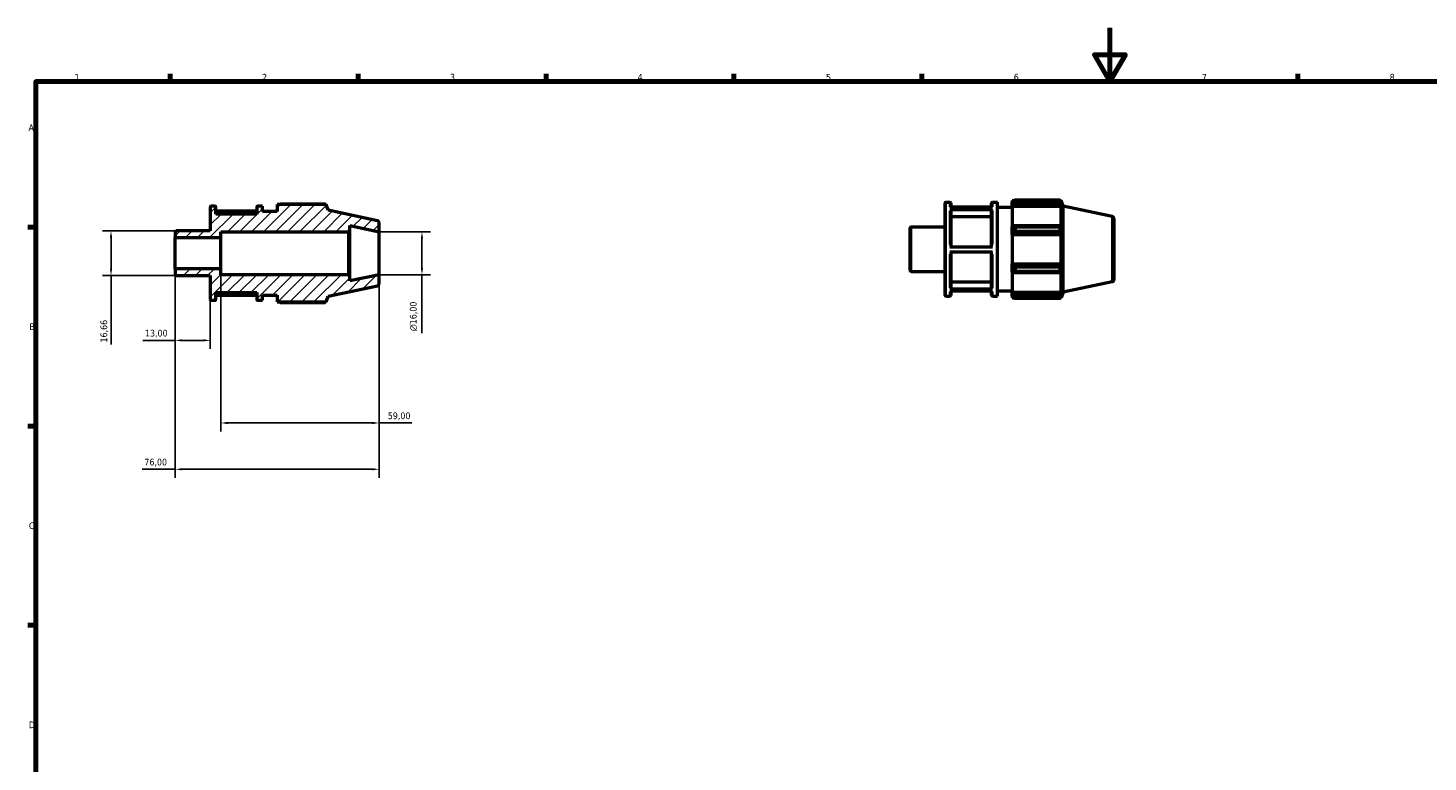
# Model space of a CAD drawing. Header units: millimetres. Extents: x 0 to 908, y 0 to 594.
# Tile 2 of 4: x 17 to 539, y 320 to 594. Entities that reach past the tile are written whole.
import ezdxf

# ---------------------------------------------------------------- set-up
doc = ezdxf.new("R2010")
doc.units = ezdxf.units.MM
for name, color, linetype, lineweight in [('Border (ISO)', 7, 'Continuous', 70), ('Dimension (ISO)', 7, 'Continuous', 25), ('Hatch (ISO)', 7, 'Continuous', 18), ('Visible (ISO)', 7, 'Continuous', 50), ('Visible Narrow (ISO)', 7, 'Continuous', 35)]:
    doc.layers.add(name, color=color, linetype=linetype, lineweight=lineweight)
doc.styles.add('Note Text (ISO)', font='tahoma.ttf')
doc.dimstyles.new('Default (ISO)', dxfattribs={"dimtxt": 2.5, "dimasz": 2.5, "dimexe": 3.175, "dimexo": 0, "dimgap": 0.762, "dimtad": 1, "dimrnd": 1e-08, "dimzin": 0, "dimtxsty": 'Note Text (ISO)', "dimcen": 0.09, "dimdle": 10, "dimclrd": 256, "dimclre": 256, "dimclrt": 232, "dimazin": 0, "dimtfac": 1.40208, "dimtmove": 0, "dimatfit": 3, "dimfxl": 1, "dimtolj": 1, "dimtzin": 0, "dimlwd": -1, "dimlwe": -1, "dimarcsym": 0})

# ---------------------------------------------------------------- blocks, each defined once
blk = doc.blocks.new('Borders Default Border')
at = {"layer": 'Border (ISO)'}
for p, q in [((70.08, 574), (70.08, 576.9)), ((140.17, 574), (140.17, 576.9)), ((210.25, 574), (210.25, 576.9)), ((280.33, 574), (280.33, 576.9)), ((350.42, 574), (350.42, 576.9)), ((490.58, 574), (490.58, 576.9)), ((20, 519.75), (17.1, 519.75)), ((20, 445.5), (17.1, 445.5)), ((20, 371.25), (17.1, 371.25))]:
    blk.add_line(p, q, dxfattribs=at)
at = {"layer": 'Border (ISO)', "flags": 128}
for points in [[(420.5, 594), (420.5, 574), (414.73, 584), (426.27, 584), (420.5, 574)], [(20, 20), (20, 574), (821, 574), (821, 20), (20, 20)]]:
    blk.add_lwpolyline(points, dxfattribs=at)
at = {"layer": 'Border (ISO)', "color": 232, "true_color": 0xca0064, "char_height": 2.5, "attachment_point": 7, "style": 'Note Text (ISO)'}
for s, insert in [('1', (34.48, 574.4)), ('2', (104.37, 574.4)), ('3', (174.43, 574.35)), ('4', (244.42, 574.4)), ('5', (314.64, 574.35)), ('6', (384.66, 574.35)), ('7', (454.77, 574.4)), ('8', (524.81, 574.34)), ('A', (17.29, 555.62)), ('B', (17.59, 481.37)), ('C', (17.43, 407.08)), ('D', (17.43, 332.88))]:
    blk.add_mtext(s, dxfattribs=dict(at, insert=insert))
blk = doc.blocks.new('*D8')
at = {"layer": 'Defpoints', "color": 0, "transparency": 16777216}
for p in [(148, 518), (148, 502), (164, 502)]:
    blk.add_point(p, dxfattribs=at)
at = {"layer": 'Dimension (ISO)', "transparency": 16777216}
for p, q in [((148, 518), (167.18, 518)), ((164, 515.5), (164, 504.5)), ((148, 502), (167.18, 502)), ((164, 502), (164, 480.18))]:
    blk.add_line(p, q, dxfattribs=at)
for points in [[(163.58, 515.5), (164.42, 515.5), (164, 518)], [(163.58, 504.5), (164.42, 504.5), (164, 502)]]:
    blk.add_solid(points, dxfattribs=at)
at = {"layer": 'Dimension (ISO)', "color": 232, "true_color": 0xca0064, "transparency": 16777216, "insert": (159.48, 480.94), "char_height": 2.5, "attachment_point": 1, "rotation": 90, "style": 'Note Text (ISO)'}
blk.add_mtext('\\A1;\\fAIGDT|b0|i0;\\H2.5000;\\ln\\fTahoma|b0|i0;\\H2.5000;16,00', dxfattribs=at)
blk = doc.blocks.new('*D9')
at = {"layer": 'Defpoints', "color": 0, "transparency": 16777216}
for p in [(72, 504.17), (85, 492.77), (72, 477.51)]:
    blk.add_point(p, dxfattribs=at)
at = {"layer": 'Dimension (ISO)', "transparency": 16777216}
for p, q in [((72, 504.17), (72, 474.34)), ((85, 492.77), (85, 474.34)), ((72, 477.51), (59.95, 477.51)), ((82.5, 477.51), (74.5, 477.51))]:
    blk.add_line(p, q, dxfattribs=at)
for points in [[(74.5, 477.93), (74.5, 477.09), (72, 477.51)], [(82.5, 477.93), (82.5, 477.09), (85, 477.51)]]:
    blk.add_solid(points, dxfattribs=at)
at = {"layer": 'Dimension (ISO)', "color": 232, "true_color": 0xca0064, "transparency": 16777216, "insert": (60.71, 481.45), "char_height": 2.5, "attachment_point": 1, "style": 'Note Text (ISO)'}
blk.add_mtext('\\A1;13,00', dxfattribs=at)
blk = doc.blocks.new('*D10')
at = {"layer": 'Defpoints', "color": 0, "transparency": 16777216}
for p in [(89, 504.17), (148, 502), (148, 446.7)]:
    blk.add_point(p, dxfattribs=at)
at = {"layer": 'Dimension (ISO)', "transparency": 16777216}
for p, q in [((89, 504.17), (89, 443.53)), ((148, 502), (148, 443.53)), ((91.5, 446.7), (145.5, 446.7)), ((148, 446.7), (160.23, 446.7))]:
    blk.add_line(p, q, dxfattribs=at)
for points in [[(91.5, 447.12), (91.5, 446.28), (89, 446.7)], [(145.5, 447.12), (145.5, 446.28), (148, 446.7)]]:
    blk.add_solid(points, dxfattribs=at)
at = {"layer": 'Dimension (ISO)', "color": 232, "true_color": 0xca0064, "transparency": 16777216, "insert": (151.26, 450.63), "char_height": 2.5, "attachment_point": 1, "style": 'Note Text (ISO)'}
blk.add_mtext('\\A1;59,00', dxfattribs=at)
blk = doc.blocks.new('*D11')
at = {"layer": 'Defpoints', "color": 0, "transparency": 16777216}
for p in [(72, 504.17), (148, 502), (72, 429.43)]:
    blk.add_point(p, dxfattribs=at)
at = {"layer": 'Dimension (ISO)', "transparency": 16777216}
for p, q in [((72, 504.17), (72, 426.25)), ((148, 502), (148, 426.25)), ((72, 429.43), (59.73, 429.43)), ((145.5, 429.43), (74.5, 429.43))]:
    blk.add_line(p, q, dxfattribs=at)
for points in [[(74.5, 429.84), (74.5, 429.01), (72, 429.43)], [(145.5, 429.84), (145.5, 429.01), (148, 429.43)]]:
    blk.add_solid(points, dxfattribs=at)
at = {"layer": 'Dimension (ISO)', "color": 232, "true_color": 0xca0064, "transparency": 16777216, "insert": (60.49, 433.36), "char_height": 2.5, "attachment_point": 1, "style": 'Note Text (ISO)'}
blk.add_mtext('\\A1;76,00', dxfattribs=at)
blk = doc.blocks.new('*D12')
at = {"layer": 'Defpoints', "color": 0, "transparency": 16777216}
for p in [(72.32, 518.33), (48.05, 501.67), (72.32, 501.67)]:
    blk.add_point(p, dxfattribs=at)
at = {"layer": 'Dimension (ISO)', "transparency": 16777216}
for p, q in [((72.32, 518.33), (44.88, 518.33)), ((48.05, 515.83), (48.05, 504.17)), ((72.32, 501.67), (44.88, 501.67)), ((48.05, 501.67), (48.05, 475.95))]:
    blk.add_line(p, q, dxfattribs=at)
for points in [[(47.64, 515.83), (48.47, 515.83), (48.05, 518.33)], [(47.64, 504.17), (48.47, 504.17), (48.05, 501.67)]]:
    blk.add_solid(points, dxfattribs=at)
at = {"layer": 'Dimension (ISO)', "color": 232, "true_color": 0xca0064, "transparency": 16777216, "insert": (44.12, 476.71), "char_height": 2.5, "attachment_point": 1, "rotation": 90, "style": 'Note Text (ISO)'}
blk.add_mtext('\\A1;16,66', dxfattribs=at)

msp = doc.modelspace()

# ---------------------------------------------------------------- hatches: boundary and pattern name
at = {"layer": 'Hatch (ISO)'}
h = msp.add_hatch(dxfattribs=at)
h.set_pattern_fill('ANSI31', color=256, scale=25.4, style=0)
h.set_pattern_definition([(45, (0, 0), (-2.245064, 2.245064), [])])
edge = h.paths.add_edge_path()
edge.add_ellipse((147.2, 498.648), major_axis=(0.166, -0.783), ratio=1, start_angle=0, end_angle=78)
edge.add_line((148, 498.648), (148, 502))
edge.add_line((148, 502), (137.143, 499.692))
edge.add_line((137.143, 499.692), (137.143, 501.52))
edge.add_line((137.143, 501.52), (136.663, 502))
edge.add_line((136.663, 502), (89, 502))
edge.add_line((89, 502), (89, 504.168))
edge.add_line((89, 504.168), (72, 504.168))
edge.add_line((72, 504.168), (72, 501.989))
edge.add_ellipse((72.32, 501.989), major_axis=(-0.32, 0), ratio=1, start_angle=0, end_angle=90)
edge.add_line((72.32, 501.669), (85, 501.669))
edge.add_line((85, 501.669), (85, 492.77))
edge.add_ellipse((85.32, 492.77), major_axis=(-0.32, 0), ratio=1, start_angle=0, end_angle=90)
edge.add_line((85.32, 492.45), (86.851, 492.45))
edge.add_ellipse((86.851, 492.77), major_axis=(0, -0.32), ratio=1, start_angle=0, end_angle=90)
edge.add_line((87.171, 492.77), (87.171, 495.375))
edge.add_line((87.171, 495.375), (102.371, 495.375))
edge.add_line((102.371, 495.375), (102.371, 492.77))
edge.add_ellipse((102.691, 492.77), major_axis=(-0.32, 0), ratio=1, start_angle=0, end_angle=90)
edge.add_line((102.691, 492.45), (104.543, 492.45))
edge.add_line((104.543, 492.45), (104.543, 494.4))
edge.add_line((104.543, 494.4), (110, 494.4))
edge.add_line((110, 494.4), (110, 491.865))
edge.add_line((110, 491.865), (128.319, 491.865))
edge.add_line((128.319, 491.865), (129, 493.961))
edge.add_line((129, 493.961), (147.366, 497.865))
edge = h.paths.add_edge_path()
edge.add_ellipse((147.2, 521.352), major_axis=(0.8, 0), ratio=1, start_angle=0, end_angle=78)
edge.add_line((147.366, 522.135), (129, 526.039))
edge.add_line((129, 526.039), (128.319, 528.135))
edge.add_line((128.319, 528.135), (110, 528.135))
edge.add_line((110, 528.135), (110, 525.6))
edge.add_line((110, 525.6), (104.543, 525.6))
edge.add_line((104.543, 525.6), (104.543, 527.55))
edge.add_line((104.543, 527.55), (102.691, 527.55))
edge.add_ellipse((102.691, 527.23), major_axis=(0, 0.32), ratio=1, start_angle=0, end_angle=90)
edge.add_line((102.371, 527.23), (102.371, 524.625))
edge.add_line((102.371, 524.625), (87.171, 524.625))
edge.add_line((87.171, 524.625), (87.171, 527.23))
edge.add_ellipse((86.851, 527.23), major_axis=(0.32, 0), ratio=1, start_angle=0, end_angle=90)
edge.add_line((86.851, 527.55), (85.32, 527.55))
edge.add_ellipse((85.32, 527.23), major_axis=(0, 0.32), ratio=1, start_angle=0, end_angle=90)
edge.add_line((85, 527.23), (85, 518.331))
edge.add_line((85, 518.331), (72.32, 518.331))
edge.add_ellipse((72.32, 518.011), major_axis=(0, 0.32), ratio=1, start_angle=0, end_angle=90)
edge.add_line((72, 518.011), (72, 515.832))
edge.add_line((72, 515.832), (89, 515.832))
edge.add_line((89, 515.832), (89, 518))
edge.add_line((89, 518), (136.663, 518))
edge.add_line((136.663, 518), (137.143, 518.48))
edge.add_line((137.143, 518.48), (137.143, 520.308))
edge.add_line((137.143, 520.308), (148, 518))
edge.add_line((148, 518), (148, 521.352))

# ---------------------------------------------------------------- linework, layer by layer
at = {"layer": 'Visible (ISO)'}
for p, q in [((86.851, 527.55), (85.32, 527.55)), ((104.543, 527.55), (102.691, 527.55)), ((104.543, 525.6), (104.543, 527.55)), ((128.319, 528.135), (110, 528.135)), ((110, 528.135), (110, 525.6)), ((127.875, 528.348), (111.17, 528.348)), ((129, 526.039), (128.319, 528.135)), ((359.031, 494.29), (359.031, 528.75)), ((359.351, 529.07), (360.883, 529.07)), ((361.203, 528.75), (361.203, 527.141)), ((376.403, 527.141), (376.403, 528.75)), ((376.723, 529.07), (378.574, 529.07)), ((378.574, 493.97), (378.574, 529.07)), ((384.031, 529.655), (384.031, 529.001)), ((384.031, 529.655), (384.861, 529.655)), ((384.421, 529.373), (384.031, 529.001)), ((384.031, 527.779), (384.031, 529.001)), ((384.031, 527.779), (384.421, 528.125)), ((384.031, 527.606), (384.031, 527.779)), ((384.031, 527.606), (384.031, 519.984)), ((384.031, 527.606), (402.35, 527.606)), ((384.421, 528.125), (402.16, 528.125)), ((385.201, 529.868), (385.201, 529.163)), ((385.201, 529.868), (401.907, 529.868)), ((401.907, 529.163), (385.201, 529.163)), ((401.907, 529.163), (401.907, 529.868)), ((402.017, 529.655), (402.35, 529.655)), ((402.35, 528.815), (402.16, 529.373)), ((402.16, 528.125), (402.35, 527.606)), ((403.031, 527.558), (402.35, 529.655)), ((402.35, 528.815), (402.35, 529.655)), ((402.35, 519.894), (402.35, 527.606)), ((403.031, 495.481), (403.031, 527.558)), ((421.398, 523.654), (403.031, 527.558)), ((85, 527.23), (85, 518.331)), ((87.171, 524.625), (87.171, 527.23)), ((102.371, 525.704), (87.171, 525.704)), ((102.371, 524.625), (87.171, 524.625)), ((102.371, 527.23), (102.371, 524.625)), ((110, 525.6), (104.543, 525.6)), ((147.366, 522.135), (129, 526.039)), ((360.883, 527.141), (376.723, 527.141)), ((376.723, 526.157), (360.883, 526.157)), ((376.403, 527.224), (361.203, 527.224)), ((361.203, 525.879), (361.203, 512.403)), ((376.403, 523.618), (361.203, 523.618)), ((376.403, 512.403), (376.403, 525.879)), ((378.574, 527.12), (384.031, 527.12)), ((422.031, 522.872), (422.031, 500.168)), ((72, 518.011), (72, 515.832)), ((85, 518.331), (72.32, 518.331)), ((89, 515.832), (89, 518)), ((89, 518), (136.663, 518)), ((136.663, 518), (137.143, 518.48)), ((136.663, 518), (136.663, 502)), ((137.143, 518.48), (137.143, 520.308)), ((137.143, 520.308), (148, 518)), ((137.143, 501.52), (137.143, 518.48)), ((148, 518), (148, 521.352)), ((148, 502), (148, 518)), ((346.031, 503.509), (346.031, 519.531)), ((346.351, 519.851), (359.031, 519.851)), ((384.421, 520.164), (384.031, 519.984)), ((384.031, 517.032), (384.031, 519.984)), ((384.031, 517.032), (384.421, 517.149)), ((384.031, 516.973), (384.031, 517.032)), ((384.031, 516.973), (384.031, 506.066)), ((384.031, 516.973), (402.35, 516.973)), ((402.16, 520.164), (384.421, 520.164)), ((384.421, 517.149), (402.16, 517.149)), ((385.201, 519.825), (385.201, 518.123)), ((385.201, 519.825), (401.907, 519.825)), ((401.907, 518.123), (385.201, 518.123)), ((401.907, 518.123), (401.907, 519.825)), ((402.35, 519.894), (402.16, 520.164)), ((402.16, 517.149), (402.35, 516.973)), ((402.35, 506.066), (402.35, 516.973)), ((72, 515.832), (89, 515.832)), ((72, 504.168), (72, 515.832)), ((89, 504.168), (89, 515.832)), ((360.883, 512.403), (376.723, 512.403)), ((376.723, 510.453), (360.883, 510.453)), ((361.203, 510.453), (361.203, 497.059)), ((376.403, 497.059), (376.403, 510.453)), ((89, 504.168), (72, 504.168)), ((72, 504.168), (72, 501.989)), ((72.32, 501.669), (85, 501.669)), ((85, 501.669), (85, 492.77)), ((89, 502), (89, 504.168)), ((136.663, 502), (89, 502)), ((137.143, 501.52), (136.663, 502)), ((148, 502), (137.143, 499.692)), ((137.143, 499.692), (137.143, 501.52)), ((148, 498.648), (148, 502)), ((346.351, 503.189), (359.031, 503.189)), ((384.031, 506.008), (384.031, 506.066)), ((384.031, 506.066), (402.35, 506.066)), ((384.031, 503.056), (384.031, 506.008)), ((384.421, 505.891), (384.031, 506.008)), ((384.031, 503.056), (384.421, 502.876)), ((384.031, 503.056), (384.031, 495.434)), ((402.16, 505.891), (384.421, 505.891)), ((384.421, 502.876), (402.16, 502.876)), ((385.201, 504.917), (385.201, 503.215)), ((385.201, 504.917), (401.907, 504.917)), ((401.907, 503.215), (385.201, 503.215)), ((401.907, 503.215), (401.907, 504.917)), ((402.35, 506.066), (402.16, 505.891)), ((402.16, 502.876), (402.35, 503.146)), ((402.35, 495.434), (402.35, 503.146)), ((129, 493.961), (147.366, 497.865)), ((360.883, 496.782), (376.723, 496.782)), ((361.203, 499.319), (376.403, 499.319)), ((378.574, 495.92), (384.031, 495.92)), ((421.398, 499.385), (403.031, 495.481)), ((85.32, 492.45), (86.851, 492.45)), ((87.171, 492.77), (87.171, 495.375)), ((87.171, 495.375), (102.371, 495.375)), ((87.171, 494.379), (102.371, 494.379)), ((102.371, 495.375), (102.371, 492.77)), ((102.691, 492.45), (104.543, 492.45)), ((104.543, 492.45), (104.543, 494.4)), ((104.543, 494.4), (110, 494.4)), ((110, 494.4), (110, 491.865)), ((110, 491.865), (128.319, 491.865)), ((111.17, 491.652), (127.875, 491.652)), ((128.319, 491.865), (129, 493.961)), ((359.351, 493.97), (360.883, 493.97)), ((376.723, 495.816), (360.883, 495.816)), ((361.203, 495.816), (361.203, 494.29)), ((376.403, 494.29), (376.403, 495.816)), ((376.723, 493.97), (378.574, 493.97)), ((384.031, 495.261), (384.031, 495.434)), ((384.031, 495.434), (402.35, 495.434)), ((384.031, 494.038), (384.031, 495.261)), ((384.421, 494.915), (384.031, 495.261)), ((384.031, 494.038), (384.421, 493.666)), ((384.031, 494.038), (384.031, 493.385)), ((384.031, 493.385), (384.861, 493.385)), ((402.16, 494.915), (384.421, 494.915)), ((385.201, 493.877), (385.201, 493.172)), ((385.201, 493.877), (401.907, 493.877)), ((401.907, 493.172), (385.201, 493.172)), ((401.907, 493.172), (401.907, 493.877)), ((402.017, 493.385), (402.35, 493.385)), ((402.35, 495.434), (402.16, 494.915)), ((402.16, 493.666), (402.35, 494.224)), ((403.031, 495.481), (402.35, 493.385)), ((402.35, 493.385), (402.35, 494.224))]:
    msp.add_line(p, q, dxfattribs=at)
for centre, radius, start, end in [((85.32, 527.23), 0.32, 90, 180), ((86.851, 527.23), 0.32, 0, 90), ((102.691, 527.23), 0.32, 90, 180), ((359.351, 528.75), 0.32, 90, 180), ((360.883, 528.75), 0.32, 0, 90), ((376.723, 528.75), 0.32, 90, 180), ((147.2, 521.352), 0.8, 0, 78), ((421.231, 522.872), 0.8, 0, 78), ((72.32, 518.011), 0.32, 90, 180), ((346.351, 519.531), 0.32, 90, 180), ((72.32, 501.989), 0.32, 180, 270), ((346.351, 503.509), 0.32, 180, 270), ((147.2, 498.648), 0.8, 282, 0), ((421.231, 500.168), 0.8, 282, 0), ((85.32, 492.77), 0.32, 180, 270), ((86.851, 492.77), 0.32, 270, 0), ((102.691, 492.77), 0.32, 180, 270), ((359.351, 494.29), 0.32, 180, 270), ((360.883, 494.29), 0.32, 270, 0), ((376.723, 494.29), 0.32, 180, 270)]:
    msp.add_arc(centre, radius, start, end, dxfattribs=at)
for points, weights in [([(110.83, 528.135), (110.997, 528.241), (111.17, 528.348)], [1.01195433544, 1.01408550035, 1.01607059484]), ([(127.986, 528.135), (127.931, 528.241), (127.875, 528.348)], [1.00169184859, 1.00091971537, 1]), ([(385.201, 529.868), (384.796, 529.616), (384.421, 529.373)], [1.01607059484, 1.01142316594, 1.00597511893]), ([(384.421, 528.125), (384.796, 528.633), (385.201, 529.163)], [1.00597511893, 1.01142316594, 1.01607059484]), ([(401.907, 529.868), (402.038, 529.616), (402.16, 529.373)], [1, 1.00216154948, 1.00350791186]), ([(402.16, 528.125), (402.038, 528.633), (401.907, 529.163)], [1.00350791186, 1.00216154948, 1]), ([(385.201, 519.825), (384.796, 519.998), (384.421, 520.164)], [1.01607059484, 1.01142316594, 1.00597511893]), ([(384.421, 517.149), (384.796, 517.626), (385.201, 518.123)], [1.00597511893, 1.01142316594, 1.01607059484]), ([(401.907, 519.825), (402.038, 519.998), (402.16, 520.164)], [1, 1.00216154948, 1.00350791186]), ([(402.16, 517.149), (402.038, 517.626), (401.907, 518.123)], [1.00350791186, 1.00216154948, 1]), ([(385.201, 504.917), (384.796, 505.414), (384.421, 505.891)], [1.01607059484, 1.01142316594, 1.00597511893]), ([(384.421, 502.876), (384.796, 503.042), (385.201, 503.215)], [1.00597511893, 1.01142316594, 1.01607059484]), ([(401.907, 504.917), (402.038, 505.414), (402.16, 505.891)], [1, 1.00216154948, 1.00350791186]), ([(402.16, 502.876), (402.038, 503.042), (401.907, 503.215)], [1.00350791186, 1.00216154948, 1]), ([(111.17, 491.652), (110.997, 491.759), (110.83, 491.865)], [1.01607059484, 1.01408550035, 1.01195433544]), ([(127.875, 491.652), (127.931, 491.759), (127.986, 491.865)], [1, 1.00091971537, 1.00169184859]), ([(385.201, 493.877), (384.796, 494.406), (384.421, 494.915)], [1.01607059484, 1.01142316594, 1.00597511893]), ([(384.421, 493.666), (384.796, 493.424), (385.201, 493.172)], [1.00597511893, 1.01142316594, 1.01607059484]), ([(401.907, 493.877), (402.038, 494.406), (402.16, 494.915)], [1, 1.00216154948, 1.00350791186]), ([(402.16, 493.666), (402.038, 493.424), (401.907, 493.172)], [1.00350791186, 1.00216154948, 1])]:
    msp.add_rational_spline(points, weights, degree=2, dxfattribs=at)
for points, knots in [([(360.883, 526.157), (360.922, 526.157), (360.969, 526.149), (361.042, 526.123), (361.081, 526.1), (361.137, 526.051), (361.163, 526.017), (361.193, 525.954), (361.203, 525.914), (361.203, 525.879)], [0, 0, 0, 0, 0.011846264, 0.011846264, 0.023703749, 0.023703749, 0.03556376, 0.03556376, 0.047435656, 0.047435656, 0.047435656, 0.047435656]), ([(376.403, 525.879), (376.403, 525.914), (376.412, 525.954), (376.442, 526.017), (376.469, 526.052), (376.524, 526.1), (376.564, 526.123), (376.637, 526.149), (376.683, 526.157), (376.723, 526.157)], [0.142309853, 0.142309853, 0.142309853, 0.142309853, 0.154187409, 0.154187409, 0.166053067, 0.166053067, 0.177904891, 0.177904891, 0.189745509, 0.189745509, 0.189745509, 0.189745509]), ([(361.203, 497.059), (361.203, 497.025), (361.193, 496.985), (361.163, 496.922), (361.137, 496.887), (361.081, 496.839), (361.042, 496.816), (360.969, 496.79), (360.922, 496.782), (360.883, 496.782)], [0.14226651, 0.14226651, 0.14226651, 0.14226651, 0.154130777, 0.154130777, 0.165986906, 0.165986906, 0.177841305, 0.177841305, 0.189688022, 0.189688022, 0.189688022, 0.189688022]), ([(376.723, 496.782), (376.683, 496.782), (376.637, 496.79), (376.564, 496.816), (376.524, 496.839), (376.468, 496.887), (376.442, 496.921), (376.412, 496.985), (376.403, 497.025), (376.403, 497.059)], [0, 0, 0, 0, 0.011842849, 0.011842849, 0.023693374, 0.023693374, 0.035553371, 0.035553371, 0.047421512, 0.047421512, 0.047421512, 0.047421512])]:
    msp.add_open_spline(points, degree=3, knots=knots, dxfattribs=at)
at = {"layer": 'Visible Narrow (ISO)'}
for p, q in [((359.351, 528.854), (359.351, 494.186)), ((360.883, 527.326), (360.883, 529.065)), ((376.723, 529.065), (376.723, 527.326)), ((360.883, 513.222), (360.883, 525.688)), ((376.723, 525.688), (376.723, 513.222)), ((421.398, 499.534), (421.398, 523.505)), ((346.351, 519.748), (346.351, 503.291)), ((360.883, 497.244), (360.883, 509.635)), ((376.723, 509.635), (376.723, 497.244)), ((360.883, 493.974), (360.883, 495.639)), ((376.723, 495.639), (376.723, 493.974))]:
    msp.add_line(p, q, dxfattribs=at)

# ---------------------------------------------------------------- block references
msp.add_blockref('Borders Default Border', (0, 0))

# ---------------------------------------------------------------- dimensions: what is measured, and where the dimension line sits
at = {"layer": 'Dimension (ISO)'}
for base, p1, p2, angle, picture, middle in [((48.053, 501.669), (72.32, 518.331), (72.32, 501.669), 90, '*D12', (48.053, 480.739)), ((72, 429.427), (148, 502), (72, 504.168), 180, '*D11', (64.616, 429.427)), ((72, 477.511), (85, 492.77), (72, 504.168), 180, '*D9', (64.723, 477.511)), ((148, 446.701), (89, 504.168), (148, 502), 180, '*D10', (155.363, 446.701))]:
    dim = msp.add_linear_dim(base=base, p1=p1, p2=p2, angle=angle, dimstyle='Default (ISO)', override={"dimdec": 2, "dimtp": 0, "dimtm": 0, "dimtdec": 2, "dimtofl": 0, "dimatfit": 2}, dxfattribs=at)
    dim.commit()
    dim.dimension.update_dxf_attribs({"geometry": picture, "text_midpoint": middle, "dimtype": 160})
dim = msp.add_linear_dim(base=(164, 502), p1=(148, 518), p2=(148, 502), angle=90, text='\\fAIGDT|b0|i0;\\H2.5000;\\ln\\fTahoma|b0|i0;\\H2.5000;<>', dimstyle='Default (ISO)', override={"dimdec": 2, "dimtp": 0, "dimtm": 0, "dimtdec": 2, "dimtofl": 0, "dimatfit": 2}, dxfattribs=at)
dim.commit()
dim.dimension.update_dxf_attribs({"geometry": '*D8', "text_midpoint": (164, 486.5), "dimtype": 160})

doc.saveas('drawing.dxf')
